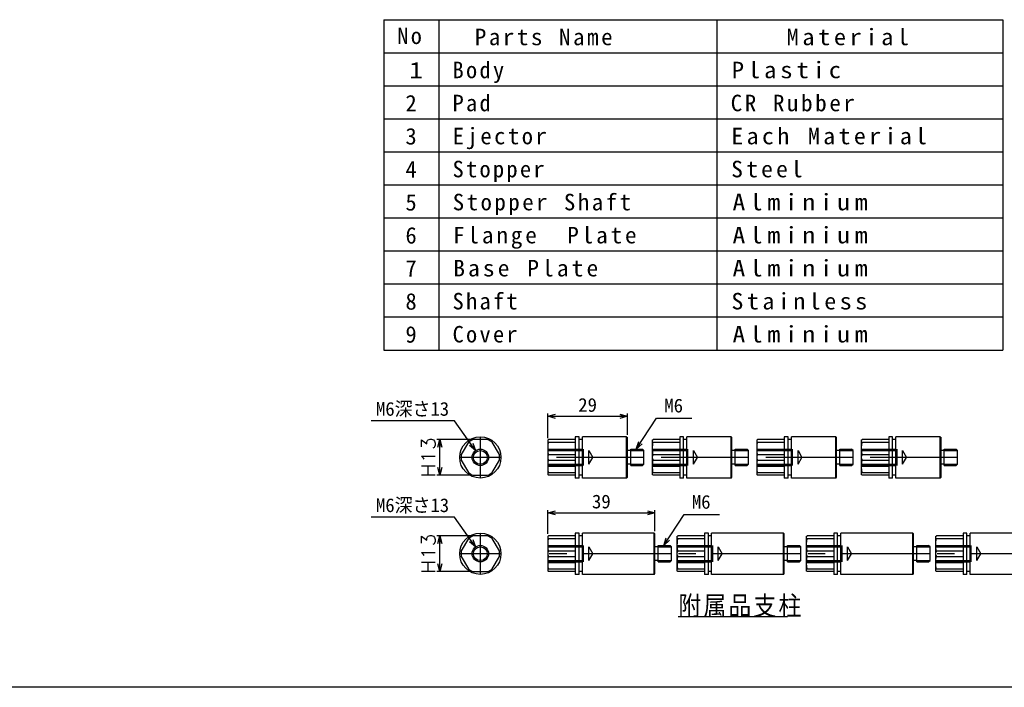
# Model space of a CAD drawing. Extents: x 0 to 1108, y 0 to 800.
# Tile 10 of 15: x 570 to 928, y 0 to 243. Entities that reach past the tile are written whole.
import ezdxf

# ---------------------------------------------------------------- set-up
doc = ezdxf.new("R2010")
doc.units = 0
doc.linetypes.add('CENTER', pattern=[50.8, 31.75, -6.35, 6.35, -6.35])
doc.linetypes.add('DASHED', pattern=[19.05, 12.7, -6.35])
doc.layers.get('0').update_dxf_attribs({"linetype": 'CONTINUOUS'})
doc.layers.get('DEFPOINTS').update_dxf_attribs({"linetype": 'CONTINUOUS'})
doc.layers.add('ST支柱', color=10, linetype='CONTINUOUS')
doc.layers.add('フレーム', color=151, linetype='CONTINUOUS')
doc.styles.add('MX_DIMTXSTY_2', font='txt.sh', dxfattribs={"width": 1.1, "bigfont": 'extfont'})
doc.styles.add('MX_NOTE_STANDARD', font='txt.sh', dxfattribs={"bigfont": 'extfont'})
doc.dimstyles.new('MXDIMSTYLE', dxfattribs={"dimtxt": 2.5, "dimasz": 2.5, "dimexe": 1, "dimexo": 1, "dimgap": 1.6, "dimtad": 1, "dimdsep": 46, "dimtxsty": 'MX_NOTE_STANDARD', "dimblk1": 'OPEN30', "dimblk2": 'OPEN30', "dimsah": 1, "dimcen": 2.5, "dimadec": 0, "dimazin": 0, "dimtfac": 1, "dimtmove": 0, "dimatfit": 3, "dimldrblk": 'OPEN30', "dimfxl": 1, "dimtzin": 0, "dimarcsym": 0})

# ---------------------------------------------------------------- blocks, each defined once
blk = doc.blocks.new('_OPEN30')
at = {"color": 0, "linetype": 'ByBlock', "lineweight": -2}
for p, q in [((-1, 0.267949), (0, 0)), ((0, 0), (-1, -0.267949)), ((0, 0), (-1, 0))]:
    blk.add_line(p, q, dxfattribs=at)
blk = doc.blocks.new('*D22')
at = {"color": 20, "linetype": 'CONTINUOUS'}
for p, q in [((728.298319, 61.781332), (697.979704, 61.781332)), ((735.90377, 50.98204), (728.298319, 61.781332)), ((735.90377, 50.98204), (732.247475, 56.173764))]:
    blk.add_line(p, q, dxfattribs=at)
at = {"layer": 'DEFPOINTS', "color": 0, "linetype": 'CONTINUOUS'}
for p in [(735.90377, 50.98204), (739.358538, 46.076474)]:
    blk.add_point(p, dxfattribs=at)
at = {"color": 20, "linetype": 'CONTINUOUS', "xscale": 2.77, "yscale": 2.77, "zscale": 2.77, "rotation": 305.155297}
blk.add_blockref('_OPEN30', (735.90377, 50.98204), dxfattribs=at)
at = {"color": 20, "linetype": 'CONTINUOUS', "insert": (712.979704, 65.881332), "char_height": 5, "attachment_point": 5, "line_spacing_factor": 0.72}
blk.add_mtext('\\A1;M6深さ13', dxfattribs=at)
blk = doc.blocks.new('_NONE')
at = {"color": 0, "linetype": 'ByBlock', "lineweight": -2}
blk.add_circle((0, 0), 0.25, dxfattribs=at)
blk = doc.blocks.new('*D23')
at = {"color": 20, "linetype": 'CONTINUOUS'}
for p, q in [((728.298319, 96.781332), (697.979704, 96.781332)), ((735.90377, 85.98204), (728.298319, 96.781332)), ((735.90377, 85.98204), (732.247475, 91.173764))]:
    blk.add_line(p, q, dxfattribs=at)
at = {"layer": 'DEFPOINTS', "color": 0, "linetype": 'CONTINUOUS'}
for p in [(735.90377, 85.98204), (739.358538, 81.076474)]:
    blk.add_point(p, dxfattribs=at)
at = {"color": 20, "linetype": 'CONTINUOUS', "xscale": 2.77, "yscale": 2.77, "zscale": 2.77, "rotation": 305.155297}
blk.add_blockref('_OPEN30', (735.90377, 85.98204), dxfattribs=at)
at = {"color": 20, "linetype": 'CONTINUOUS', "insert": (712.979704, 100.881332), "char_height": 5, "attachment_point": 5, "line_spacing_factor": 0.72}
blk.add_mtext('\\A1;M6深さ13', dxfattribs=at)
blk = doc.blocks.new('*D24')
at = {"color": 20, "linetype": 'CONTINUOUS'}
for p, q in [((734.033078, 55.029257), (721.861962, 55.029257)), ((722.861962, 42.029257), (722.861962, 55.029257)), ((734.033078, 42.029257), (721.861962, 42.029257))]:
    blk.add_line(p, q, dxfattribs=at)
at = {"layer": 'DEFPOINTS', "color": 0, "linetype": 'CONTINUOUS'}
for p in [(722.861962, 55.029257), (735.033078, 55.029257), (735.033078, 42.029257)]:
    blk.add_point(p, dxfattribs=at)
at = {"color": 20, "linetype": 'CONTINUOUS', "xscale": 2.77, "yscale": 2.77, "zscale": 2.77}
for p, rotation in [((722.861962, 55.029257), 90), ((722.861962, 42.029257), 270)]:
    blk.add_blockref('_OPEN30', p, dxfattribs=dict(at, rotation=rotation))
at = {"color": 20, "linetype": 'CONTINUOUS', "insert": (718.761962, 48.529257), "char_height": 5, "attachment_point": 5, "rotation": 90, "line_spacing_factor": 0.72, "style": 'MX_DIMTXSTY_2'}
blk.add_mtext('\\A1;H13', dxfattribs=at)
blk = doc.blocks.new('*D25')
at = {"color": 20, "linetype": 'CONTINUOUS'}
for p, q in [((734.033078, 90.029257), (721.861962, 90.029257)), ((722.861962, 77.029257), (722.861962, 90.029257)), ((734.033078, 77.029257), (721.861962, 77.029257))]:
    blk.add_line(p, q, dxfattribs=at)
at = {"layer": 'DEFPOINTS', "color": 0, "linetype": 'CONTINUOUS'}
for p in [(722.861962, 90.029257), (735.033078, 90.029257), (735.033078, 77.029257)]:
    blk.add_point(p, dxfattribs=at)
at = {"color": 20, "linetype": 'CONTINUOUS', "xscale": 2.77, "yscale": 2.77, "zscale": 2.77}
for p, rotation in [((722.861962, 90.029257), 90), ((722.861962, 77.029257), 270)]:
    blk.add_blockref('_OPEN30', p, dxfattribs=dict(at, rotation=rotation))
at = {"color": 20, "linetype": 'CONTINUOUS', "insert": (718.761962, 83.529257), "char_height": 5, "attachment_point": 5, "rotation": 90, "line_spacing_factor": 0.72, "style": 'MX_DIMTXSTY_2'}
blk.add_mtext('\\A1;H13', dxfattribs=at)
blk = doc.blocks.new('*D26')
at = {"color": 20, "linetype": 'CONTINUOUS'}
for p, q in [((762.131154, 55.729257), (762.131154, 64.357951)), ((762.131154, 63.357951), (801.131064, 63.357951)), ((801.131064, 56.729257), (801.131064, 64.357951))]:
    blk.add_line(p, q, dxfattribs=at)
at = {"layer": 'DEFPOINTS', "color": 0, "linetype": 'CONTINUOUS'}
for p in [(801.131064, 63.357951), (762.131154, 54.729257), (801.131064, 55.729257)]:
    blk.add_point(p, dxfattribs=at)
at = {"color": 20, "linetype": 'CONTINUOUS', "xscale": 2.77, "yscale": 2.77, "zscale": 2.77, "rotation": 180}
blk.add_blockref('_OPEN30', (762.131154, 63.357951), dxfattribs=at)
at = {"color": 20, "linetype": 'CONTINUOUS', "xscale": 2.77, "yscale": 2.77, "zscale": 2.77}
blk.add_blockref('_OPEN30', (801.131064, 63.357951), dxfattribs=at)
at = {"color": 20, "linetype": 'CONTINUOUS', "insert": (781.631108, 67.457951), "char_height": 5, "attachment_point": 5, "line_spacing_factor": 0.72}
blk.add_mtext('\\A1;39', dxfattribs=at)
blk = doc.blocks.new('*D27')
at = {"color": 20, "linetype": 'CONTINUOUS'}
for p, q in [((762.131154, 90.529257), (762.131154, 99.443892)), ((762.131154, 98.443892), (791.131064, 98.443892)), ((791.131064, 91.729257), (791.131064, 99.443892))]:
    blk.add_line(p, q, dxfattribs=at)
at = {"layer": 'DEFPOINTS', "color": 0, "linetype": 'CONTINUOUS'}
for p in [(791.131064, 98.443892), (762.131154, 89.529257), (791.131064, 90.729257)]:
    blk.add_point(p, dxfattribs=at)
at = {"color": 20, "linetype": 'CONTINUOUS', "xscale": 2.77, "yscale": 2.77, "zscale": 2.77, "rotation": 180}
blk.add_blockref('_OPEN30', (762.131154, 98.443892), dxfattribs=at)
at = {"color": 20, "linetype": 'CONTINUOUS', "xscale": 2.77, "yscale": 2.77, "zscale": 2.77}
blk.add_blockref('_OPEN30', (791.131064, 98.443892), dxfattribs=at)
at = {"color": 20, "linetype": 'CONTINUOUS', "insert": (776.631109, 102.543892), "char_height": 5, "attachment_point": 5, "line_spacing_factor": 0.72}
blk.add_mtext('\\A1;29', dxfattribs=at)

msp = doc.modelspace()

# ---------------------------------------------------------------- linework, layer by layer
at = {"layer": 'ST支柱', "color": 10, "linetype": 'CONTINUOUS'}
for p, q in [((740.229, 90.029), (735.033, 90.029)), ((762.131, 89.729), (762.431, 90.029)), ((762.131, 89.729), (762.131, 77.329)), ((772.131, 90.029), (762.431, 90.029)), ((773.531, 91.029), (772.131, 91.029)), ((772.131, 91.029), (772.131, 76.029)), ((773.531, 76.029), (773.531, 91.029)), ((774.731, 90.029), (773.531, 90.029)), ((790.831, 91.029), (774.731, 91.029)), ((774.731, 76.029), (774.731, 91.029)), ((790.831, 76.029), (790.831, 91.029)), ((790.831, 91.029), (791.131, 90.729)), ((791.131, 76.329), (791.131, 90.729)), ((800.131, 89.729), (800.431, 90.029)), ((800.131, 89.729), (800.131, 77.329)), ((810.131, 90.029), (800.431, 90.029)), ((810.131, 91.029), (810.131, 76.029)), ((811.531, 91.029), (810.131, 91.029)), ((811.531, 76.029), (811.531, 91.029)), ((812.731, 90.029), (811.531, 90.029)), ((812.731, 76.029), (812.731, 91.029)), ((828.831, 91.029), (812.731, 91.029)), ((828.831, 91.029), (829.131, 90.729)), ((828.831, 76.029), (828.831, 91.029)), ((829.131, 76.329), (829.131, 90.729)), ((838.131, 89.729), (838.431, 90.029)), ((838.131, 89.729), (838.131, 77.329)), ((848.131, 90.029), (838.431, 90.029)), ((848.131, 91.029), (848.131, 76.029)), ((849.531, 91.029), (848.131, 91.029)), ((849.531, 76.029), (849.531, 91.029)), ((850.731, 90.029), (849.531, 90.029)), ((850.731, 76.029), (850.731, 91.029)), ((866.831, 91.029), (850.731, 91.029)), ((866.831, 91.029), (867.131, 90.729)), ((866.831, 76.029), (866.831, 91.029)), ((867.131, 76.329), (867.131, 90.729)), ((876.131, 89.729), (876.431, 90.029)), ((876.131, 89.729), (876.131, 77.329)), ((886.131, 90.029), (876.431, 90.029)), ((886.131, 91.029), (886.131, 76.029)), ((887.531, 91.029), (886.131, 91.029)), ((887.531, 76.029), (887.531, 91.029)), ((888.731, 90.029), (887.531, 90.029)), ((888.731, 76.029), (888.731, 91.029)), ((904.831, 91.029), (888.731, 91.029)), ((904.831, 91.029), (905.131, 90.729)), ((904.831, 76.029), (904.831, 91.029)), ((905.131, 76.329), (905.131, 90.729)), ((733.301, 89.029), (730.703, 84.529)), ((744.559, 84.529), (741.961, 89.029)), ((762.431, 89.029), (772.131, 89.029)), ((792.331, 86.029), (791.131, 86.029)), ((792.331, 86.529), (796.631, 86.529)), ((792.331, 80.529), (792.331, 86.529)), ((797.131, 86.029), (796.631, 86.529)), ((797.131, 81.029), (797.131, 86.029)), ((800.431, 89.029), (810.131, 89.029)), ((830.331, 86.029), (829.131, 86.029)), ((830.331, 80.529), (830.331, 86.529)), ((830.331, 86.529), (834.631, 86.529)), ((835.131, 86.029), (834.631, 86.529)), ((835.131, 81.029), (835.131, 86.029)), ((838.431, 89.029), (848.131, 89.029)), ((868.331, 86.029), (867.131, 86.029)), ((868.331, 80.529), (868.331, 86.529)), ((868.331, 86.529), (872.631, 86.529)), ((873.131, 86.029), (872.631, 86.529)), ((873.131, 81.029), (873.131, 86.029)), ((876.431, 89.029), (886.131, 89.029)), ((906.331, 86.029), (905.131, 86.029)), ((906.331, 80.529), (906.331, 86.529)), ((906.331, 86.529), (910.631, 86.529)), ((911.131, 86.029), (910.631, 86.529)), ((911.131, 81.029), (911.131, 86.029)), ((730.703, 82.529), (733.301, 78.029)), ((741.961, 78.029), (744.559, 82.529)), ((762.431, 84.529), (772.131, 84.529)), ((762.431, 82.529), (772.131, 82.529)), ((800.431, 84.529), (810.131, 84.529)), ((800.431, 82.529), (810.131, 82.529)), ((838.431, 84.529), (848.131, 84.529)), ((838.431, 82.529), (848.131, 82.529)), ((876.431, 84.529), (886.131, 84.529)), ((876.431, 82.529), (886.131, 82.529)), ((762.131, 80.279), (772.131, 80.279)), ((792.331, 81.029), (791.131, 81.029)), ((792.331, 80.529), (796.631, 80.529)), ((796.631, 80.529), (797.131, 81.029)), ((800.131, 80.279), (810.131, 80.279)), ((830.331, 81.029), (829.131, 81.029)), ((830.331, 80.529), (834.631, 80.529)), ((834.631, 80.529), (835.131, 81.029)), ((838.131, 80.279), (848.131, 80.279)), ((868.331, 81.029), (867.131, 81.029)), ((868.331, 80.529), (872.631, 80.529)), ((872.631, 80.529), (873.131, 81.029)), ((876.131, 80.279), (886.131, 80.279)), ((906.331, 81.029), (905.131, 81.029)), ((906.331, 80.529), (910.631, 80.529)), ((910.631, 80.529), (911.131, 81.029)), ((735.033, 77.029), (740.229, 77.029)), ((762.431, 77.029), (762.131, 77.329)), ((762.431, 78.029), (772.131, 78.029)), ((772.131, 77.029), (762.431, 77.029)), ((773.531, 76.029), (772.131, 76.029)), ((774.731, 77.029), (773.531, 77.029)), ((790.831, 76.029), (774.731, 76.029)), ((790.831, 76.029), (791.131, 76.329)), ((800.431, 77.029), (800.131, 77.329)), ((800.431, 78.029), (810.131, 78.029)), ((810.131, 77.029), (800.431, 77.029)), ((811.531, 76.029), (810.131, 76.029)), ((812.731, 77.029), (811.531, 77.029)), ((828.831, 76.029), (812.731, 76.029)), ((828.831, 76.029), (829.131, 76.329)), ((838.431, 77.029), (838.131, 77.329)), ((838.431, 78.029), (848.131, 78.029)), ((848.131, 77.029), (838.431, 77.029)), ((849.531, 76.029), (848.131, 76.029)), ((850.731, 77.029), (849.531, 77.029)), ((866.831, 76.029), (850.731, 76.029)), ((866.831, 76.029), (867.131, 76.329)), ((876.431, 77.029), (876.131, 77.329)), ((876.431, 78.029), (886.131, 78.029)), ((886.131, 77.029), (876.431, 77.029)), ((887.531, 76.029), (886.131, 76.029)), ((888.731, 77.029), (887.531, 77.029)), ((904.831, 76.029), (888.731, 76.029)), ((904.831, 76.029), (905.131, 76.329)), ((733.301, 54.029), (730.703, 49.529)), ((740.229, 55.029), (735.033, 55.029)), ((744.559, 49.529), (741.961, 54.029)), ((762.131, 54.729), (762.431, 55.029)), ((762.131, 54.729), (762.131, 42.329)), ((772.131, 55.029), (762.431, 55.029)), ((762.431, 54.029), (772.131, 54.029)), ((773.531, 56.029), (772.131, 56.029)), ((772.131, 56.029), (772.131, 41.029)), ((773.531, 41.029), (773.531, 56.029)), ((774.731, 55.029), (773.531, 55.029)), ((800.831, 56.029), (774.731, 56.029)), ((774.731, 41.029), (774.731, 56.029)), ((800.831, 41.029), (800.831, 56.029)), ((800.831, 56.029), (801.131, 55.729)), ((801.131, 41.329), (801.131, 55.729)), ((809.131, 54.729), (809.431, 55.029)), ((809.131, 54.729), (809.131, 42.329)), ((819.131, 55.029), (809.431, 55.029)), ((809.431, 54.029), (819.131, 54.029)), ((819.131, 56.029), (819.131, 41.029)), ((820.531, 56.029), (819.131, 56.029)), ((820.531, 41.029), (820.531, 56.029)), ((821.731, 55.029), (820.531, 55.029)), ((821.731, 41.029), (821.731, 56.029)), ((847.831, 56.029), (821.731, 56.029)), ((847.831, 56.029), (848.131, 55.729)), ((847.831, 41.029), (847.831, 56.029)), ((848.131, 41.329), (848.131, 55.729)), ((856.131, 54.729), (856.431, 55.029)), ((856.131, 54.729), (856.131, 42.329)), ((866.131, 55.029), (856.431, 55.029)), ((856.431, 54.029), (866.131, 54.029)), ((866.131, 56.029), (866.131, 41.029)), ((867.531, 56.029), (866.131, 56.029)), ((867.531, 41.029), (867.531, 56.029)), ((868.731, 55.029), (867.531, 55.029)), ((868.731, 41.029), (868.731, 56.029)), ((894.831, 56.029), (868.731, 56.029)), ((894.831, 56.029), (895.131, 55.729)), ((894.831, 41.029), (894.831, 56.029)), ((895.131, 41.329), (895.131, 55.729)), ((903.131, 54.729), (903.431, 55.029)), ((903.131, 54.729), (903.131, 42.329)), ((913.131, 55.029), (903.431, 55.029)), ((903.431, 54.029), (913.131, 54.029)), ((913.131, 56.029), (913.131, 41.029)), ((914.531, 56.029), (913.131, 56.029)), ((914.531, 41.029), (914.531, 56.029)), ((915.731, 55.029), (914.531, 55.029)), ((915.731, 41.029), (915.731, 56.029)), ((941.831, 56.029), (915.731, 56.029)), ((802.331, 51.029), (801.131, 51.029)), ((802.331, 51.529), (806.631, 51.529)), ((802.331, 45.529), (802.331, 51.529)), ((807.131, 51.029), (806.631, 51.529)), ((807.131, 46.029), (807.131, 51.029)), ((849.331, 51.029), (848.131, 51.029)), ((849.331, 45.529), (849.331, 51.529)), ((849.331, 51.529), (853.631, 51.529)), ((854.131, 51.029), (853.631, 51.529)), ((854.131, 46.029), (854.131, 51.029)), ((896.331, 51.029), (895.131, 51.029)), ((896.331, 45.529), (896.331, 51.529)), ((896.331, 51.529), (900.631, 51.529)), ((901.131, 51.029), (900.631, 51.529)), ((901.131, 46.029), (901.131, 51.029)), ((730.703, 47.529), (733.301, 43.029)), ((741.961, 43.029), (744.559, 47.529)), ((762.431, 49.529), (772.131, 49.529)), ((762.431, 47.529), (772.131, 47.529)), ((809.431, 49.529), (819.131, 49.529)), ((809.431, 47.529), (819.131, 47.529)), ((856.431, 49.529), (866.131, 49.529)), ((856.431, 47.529), (866.131, 47.529)), ((903.431, 49.529), (913.131, 49.529)), ((903.431, 47.529), (913.131, 47.529)), ((762.131, 45.279), (772.131, 45.279)), ((762.431, 43.029), (772.131, 43.029)), ((802.331, 46.029), (801.131, 46.029)), ((802.331, 45.529), (806.631, 45.529)), ((806.631, 45.529), (807.131, 46.029)), ((809.131, 45.279), (819.131, 45.279)), ((809.431, 43.029), (819.131, 43.029)), ((849.331, 46.029), (848.131, 46.029)), ((849.331, 45.529), (853.631, 45.529)), ((853.631, 45.529), (854.131, 46.029)), ((856.131, 45.279), (866.131, 45.279)), ((856.431, 43.029), (866.131, 43.029)), ((896.331, 46.029), (895.131, 46.029)), ((896.331, 45.529), (900.631, 45.529)), ((900.631, 45.529), (901.131, 46.029)), ((903.131, 45.279), (913.131, 45.279)), ((903.431, 43.029), (913.131, 43.029)), ((735.033, 42.029), (740.229, 42.029)), ((762.431, 42.029), (762.131, 42.329)), ((772.131, 42.029), (762.431, 42.029)), ((773.531, 41.029), (772.131, 41.029)), ((774.731, 42.029), (773.531, 42.029)), ((800.831, 41.029), (774.731, 41.029)), ((800.831, 41.029), (801.131, 41.329)), ((809.431, 42.029), (809.131, 42.329)), ((819.131, 42.029), (809.431, 42.029)), ((820.531, 41.029), (819.131, 41.029)), ((821.731, 42.029), (820.531, 42.029)), ((847.831, 41.029), (821.731, 41.029)), ((847.831, 41.029), (848.131, 41.329)), ((856.431, 42.029), (856.131, 42.329)), ((866.131, 42.029), (856.431, 42.029)), ((867.531, 41.029), (866.131, 41.029)), ((868.731, 42.029), (867.531, 42.029)), ((894.831, 41.029), (868.731, 41.029)), ((894.831, 41.029), (895.131, 41.329)), ((903.431, 42.029), (903.131, 42.329)), ((913.131, 42.029), (903.431, 42.029)), ((914.531, 41.029), (913.131, 41.029)), ((915.731, 42.029), (914.531, 42.029)), ((941.831, 41.029), (915.731, 41.029))]:
    msp.add_line(p, q, dxfattribs=at)
at = {"layer": 'ST支柱', "color": 20, "linetype": 'CENTER'}
for p, q in [((737.631, 76.029), (737.631, 91.029)), ((745.131, 83.529), (730.131, 83.529)), ((797.131, 83.529), (762.131, 83.529)), ((835.131, 83.529), (800.131, 83.529)), ((873.131, 83.529), (838.131, 83.529)), ((911.131, 83.529), (876.131, 83.529)), ((737.631, 41.029), (737.631, 56.029)), ((745.131, 48.529), (730.131, 48.529)), ((807.131, 48.529), (762.131, 48.529)), ((854.131, 48.529), (809.131, 48.529)), ((901.131, 48.529), (856.131, 48.529)), ((948.131, 48.529), (903.131, 48.529))]:
    msp.add_line(p, q, dxfattribs=at)
at = {"layer": 'ST支柱', "color": 20, "linetype": 'DASHED'}
for p, q in [((762.131, 86.529), (775.131, 86.529)), ((762.131, 86.029), (777.131, 86.029)), ((775.131, 80.529), (775.131, 86.529)), ((777.131, 81.029), (777.131, 86.029)), ((777.131, 86.029), (778.575, 83.529)), ((800.131, 86.529), (813.131, 86.529)), ((800.131, 86.029), (815.131, 86.029)), ((813.131, 80.529), (813.131, 86.529)), ((815.131, 86.029), (816.575, 83.529)), ((815.131, 81.029), (815.131, 86.029)), ((838.131, 86.529), (851.131, 86.529)), ((838.131, 86.029), (853.131, 86.029)), ((851.131, 80.529), (851.131, 86.529)), ((853.131, 86.029), (854.575, 83.529)), ((853.131, 81.029), (853.131, 86.029)), ((876.131, 86.529), (889.131, 86.529)), ((876.131, 86.029), (891.131, 86.029)), ((889.131, 80.529), (889.131, 86.529)), ((891.131, 86.029), (892.575, 83.529)), ((891.131, 81.029), (891.131, 86.029)), ((777.131, 81.029), (778.575, 83.529)), ((815.131, 81.029), (816.575, 83.529)), ((853.131, 81.029), (854.575, 83.529)), ((891.131, 81.029), (892.575, 83.529)), ((762.131, 81.029), (777.131, 81.029)), ((762.131, 80.529), (775.131, 80.529)), ((800.131, 81.029), (815.131, 81.029)), ((800.131, 80.529), (813.131, 80.529)), ((838.131, 81.029), (853.131, 81.029)), ((838.131, 80.529), (851.131, 80.529)), ((876.131, 81.029), (891.131, 81.029)), ((876.131, 80.529), (889.131, 80.529)), ((762.131, 51.529), (775.131, 51.529)), ((762.131, 51.029), (777.131, 51.029)), ((775.131, 45.529), (775.131, 51.529)), ((777.131, 46.029), (777.131, 51.029)), ((777.131, 51.029), (778.575, 48.529)), ((809.131, 51.529), (822.131, 51.529)), ((809.131, 51.029), (824.131, 51.029)), ((822.131, 45.529), (822.131, 51.529)), ((824.131, 51.029), (825.575, 48.529)), ((824.131, 46.029), (824.131, 51.029)), ((856.131, 51.529), (869.131, 51.529)), ((856.131, 51.029), (871.131, 51.029)), ((869.131, 45.529), (869.131, 51.529)), ((871.131, 51.029), (872.575, 48.529)), ((871.131, 46.029), (871.131, 51.029)), ((903.131, 51.529), (916.131, 51.529)), ((903.131, 51.029), (918.131, 51.029)), ((916.131, 45.529), (916.131, 51.529)), ((918.131, 51.029), (919.575, 48.529)), ((918.131, 46.029), (918.131, 51.029)), ((777.131, 46.029), (778.575, 48.529)), ((824.131, 46.029), (825.575, 48.529)), ((871.131, 46.029), (872.575, 48.529)), ((918.131, 46.029), (919.575, 48.529)), ((762.131, 46.029), (777.131, 46.029)), ((762.131, 45.529), (775.131, 45.529)), ((809.131, 46.029), (824.131, 46.029)), ((809.131, 45.529), (822.131, 45.529)), ((856.131, 46.029), (871.131, 46.029)), ((856.131, 45.529), (869.131, 45.529)), ((903.131, 46.029), (918.131, 46.029)), ((903.131, 45.529), (916.131, 45.529))]:
    msp.add_line(p, q, dxfattribs=at)
at = {"layer": 'ST支柱', "color": 20, "linetype": 'CONTINUOUS'}
for p, q in [((792.331, 86.029), (797.131, 86.029)), ((830.331, 86.029), (835.131, 86.029)), ((868.331, 86.029), (873.131, 86.029)), ((906.331, 86.029), (911.131, 86.029)), ((792.331, 81.029), (797.131, 81.029)), ((830.331, 81.029), (835.131, 81.029)), ((868.331, 81.029), (873.131, 81.029)), ((906.331, 81.029), (911.131, 81.029)), ((802.331, 51.029), (807.131, 51.029)), ((849.331, 51.029), (854.131, 51.029)), ((896.331, 51.029), (901.131, 51.029)), ((802.331, 46.029), (807.131, 46.029)), ((849.331, 46.029), (854.131, 46.029)), ((896.331, 46.029), (901.131, 46.029)), ((809.57, 25.749), (849.364, 25.749))]:
    msp.add_line(p, q, dxfattribs=at)
at = {"layer": 'ST支柱', "color": 10, "linetype": 'CONTINUOUS'}
for centre, radius in [((737.631, 83.529), 7.5), ((737.631, 83.529), 2.5), ((737.631, 48.529), 7.5), ((737.631, 48.529), 2.5)]:
    msp.add_circle(centre, radius, dxfattribs=at)
at = {"layer": 'ST支柱', "color": 20, "linetype": 'CONTINUOUS'}
for centre in [(737.631, 83.529), (737.631, 48.529)]:
    msp.add_circle(centre, 3, dxfattribs=at)
at = {"layer": 'ST支柱', "color": 10, "linetype": 'CONTINUOUS'}
for centre, start, end in [((737.631, 83.529), 111.78679, 128.21321), ((737.631, 83.529), 51.78679, 68.21321), ((737.631, 83.529), 171.78679, 188.21321), ((737.631, 83.529), 351.78679, 8.21321), ((737.631, 83.529), 231.78679, 248.21321), ((737.631, 83.529), 291.78679, 308.21321), ((737.631, 48.529), 111.78679, 128.21321), ((737.631, 48.529), 51.78679, 68.21321), ((737.631, 48.529), 171.78679, 188.21321), ((737.631, 48.529), 351.78679, 8.21321), ((737.631, 48.529), 231.78679, 248.21321), ((737.631, 48.529), 291.78679, 308.21321)]:
    msp.add_arc(centre, 7, start, end, dxfattribs=at)
for centre, major_axis, ratio, start_param, end_param in [((762.431, 89.529), (0, 0.5), 0.6, 1.5707963, 3.1415927), ((800.431, 89.529), (0, 0.5), 0.6, 1.5707963, 3.1415927), ((838.431, 89.529), (0, 0.5), 0.6, 1.5707963, 3.1415927), ((876.431, 89.529), (0, 0.5), 0.6, 1.5707963, 3.1415927), ((762.431, 86.779), (0, 2.25), 0.133333, 0, 3.1415927), ((800.431, 86.779), (0, 2.25), 0.133333, 0, 3.1415927), ((838.431, 86.779), (0, 2.25), 0.133333, 0, 3.1415927), ((876.431, 86.779), (0, 2.25), 0.133333, 0, 3.1415927), ((762.431, 83.529), (0, -1), 0.3, 3.1415927, 0), ((762.431, 80.279), (0, 2.25), 0.133333, 0, 3.1415927), ((800.431, 83.529), (0, -1), 0.3, 3.1415927, 0), ((800.431, 80.279), (0, 2.25), 0.133333, 0, 3.1415927), ((838.431, 83.529), (0, -1), 0.3, 3.1415927, 0), ((838.431, 80.279), (0, 2.25), 0.133333, 0, 3.1415927), ((876.431, 83.529), (0, -1), 0.3, 3.1415927, 0), ((876.431, 80.279), (0, 2.25), 0.133333, 0, 3.1415927), ((762.431, 77.529), (0, -0.5), 0.6, 3.1415927, 4.712389), ((800.431, 77.529), (0, -0.5), 0.6, 3.1415927, 4.712389), ((838.431, 77.529), (0, -0.5), 0.6, 3.1415927, 4.712389), ((876.431, 77.529), (0, -0.5), 0.6, 3.1415927, 4.712389), ((762.431, 54.529), (0, 0.5), 0.6, 1.5707963, 3.1415927), ((762.431, 51.779), (0, 2.25), 0.133333, 0, 3.1415927), ((809.431, 54.529), (0, 0.5), 0.6, 1.5707963, 3.1415927), ((809.431, 51.779), (0, 2.25), 0.133333, 0, 3.1415927), ((856.431, 54.529), (0, 0.5), 0.6, 1.5707963, 3.1415927), ((856.431, 51.779), (0, 2.25), 0.133333, 0, 3.1415927), ((903.431, 54.529), (0, 0.5), 0.6, 1.5707963, 3.1415927), ((903.431, 51.779), (0, 2.25), 0.133333, 0, 3.1415927), ((762.431, 48.529), (0, -1), 0.3, 3.1415927, 0), ((762.431, 45.279), (0, 2.25), 0.133333, 0, 3.1415927), ((809.431, 48.529), (0, -1), 0.3, 3.1415927, 0), ((809.431, 45.279), (0, 2.25), 0.133333, 0, 3.1415927), ((856.431, 48.529), (0, -1), 0.3, 3.1415927, 0), ((856.431, 45.279), (0, 2.25), 0.133333, 0, 3.1415927), ((903.431, 48.529), (0, -1), 0.3, 3.1415927, 0), ((903.431, 45.279), (0, 2.25), 0.133333, 0, 3.1415927), ((762.431, 42.529), (0, -0.5), 0.6, 3.1415927, 4.712389), ((809.431, 42.529), (0, -0.5), 0.6, 3.1415927, 4.712389), ((856.431, 42.529), (0, -0.5), 0.6, 3.1415927, 4.712389), ((903.431, 42.529), (0, -0.5), 0.6, 3.1415927, 4.712389)]:
    msp.add_ellipse(centre, major_axis=major_axis, ratio=ratio, start_param=start_param, end_param=end_param, dxfattribs=at)
at = {"layer": 'フレーム', "color": 22, "linetype": 'CONTINUOUS'}
for p, q in [((702.558, 242.535), (702.558, 122.535)), ((702.558, 242.535), (927.558, 242.535)), ((722.558, 242.535), (722.558, 122.535)), ((823.558, 242.535), (823.558, 122.535)), ((927.558, 242.535), (927.558, 122.535)), ((702.558, 230.535), (927.558, 230.535)), ((702.558, 218.535), (927.558, 218.535)), ((702.558, 206.535), (927.558, 206.535)), ((702.558, 194.535), (927.558, 194.535)), ((702.558, 182.535), (927.558, 182.535)), ((702.558, 170.535), (927.558, 170.535)), ((702.558, 158.535), (927.558, 158.535)), ((702.558, 146.535), (927.558, 146.535)), ((702.558, 134.535), (927.558, 134.535)), ((702.558, 122.535), (927.558, 122.535))]:
    msp.add_line(p, q, dxfattribs=at)
at = {"layer": 'フレーム', "color": 253, "linetype": 'CONTINUOUS'}
msp.add_line((1108, 0), (0, 0), dxfattribs=at)

# ---------------------------------------------------------------- texts
at = {"layer": 'ST支柱', "color": 20, "linetype": 'CONTINUOUS', "line_spacing_factor": 0.72}
for s, insert, char_height, attachment_point in [('\\A1;M6', (804.527, 102.32), 5, 4), ('\\A1;M6', (814.527, 67.32), 5, 4), ('\\T1.095445;\\W0.912871;\\A1;附属品支柱', (809.618, 33.152), 7, 1)]:
    msp.add_mtext(s, dxfattribs=dict(at, insert=insert, char_height=char_height, attachment_point=attachment_point))
at = {"layer": 'フレーム', "color": 22, "linetype": 'CONTINUOUS', "char_height": 6, "attachment_point": 1, "line_spacing_factor": 0.72}
for s, insert in [('\\T1.200000;\\A1;No', (707.41, 239.697)), ('\\T1.224745;\\W1.020621;\\A1;Parts Name', (735.627, 239.278)), ('\\T1.298404;\\W1.082004;\\A1;Material', (848.969, 239.278)), ('\\T1.469694;\\W1.224745;\\A1;1', (711.761, 227.197)), ('\\T1.200000;\\A1;Body', (727.518, 227.278)), ('\\T1.314534;\\W1.095445;\\A1;Plastic', (829.047, 227.278)), ('\\T1.200000;\\A1;2', (710.41, 215.197)), ('\\T1.200000;\\A1;Pad', (727.518, 215.278)), ('\\T1.227590;\\W1.022992;\\A1;CR Rubber', (828.639, 215.278)), ('\\T1.200000;\\A1;3', (710.41, 203.197)), ('\\T1.214546;\\W1.012122;\\A1;Ejector', (727.582, 203.278)), ('\\T1.279577;\\W1.066314;\\A1;Each Material', (828.879, 203.278)), ('\\T1.200000;\\A1;4', (710.41, 191.197)), ('\\T1.200000;\\A1;Stopper', (727.518, 191.278)), ('\\T1.264911;\\W1.054093;\\A1;Steel', (828.81, 191.278)), ('\\T1.200000;\\A1;5', (710.41, 179.197)), ('\\T1.218899;\\W1.015749;\\A1;Stopper Shaft', (727.601, 179.278)), ('\\T1.366788;\\W1.138990;\\A1;Alminium', (829.31, 179.278)), ('\\T1.200000;\\A1;6', (710.41, 167.197)), ('\\T1.242118;\\W1.035098;\\A1;Flange\u3000Plate', (727.705, 167.278)), ('\\T1.366788;\\W1.138990;\\A1;Alminium', (829.31, 167.278)), ('\\T1.200000;\\A1;7', (710.41, 155.197)), ('\\T1.257942;\\W1.048285;\\A1;Base Plate', (727.777, 155.278)), ('\\T1.366788;\\W1.138990;\\A1;Alminium', (829.31, 155.278)), ('\\T1.200000;\\A1;8', (710.41, 143.197)), ('\\T1.200000;\\A1;Shaft', (727.518, 143.278)), ('\\T1.286261;\\W1.071884;\\A1;Stainless', (828.91, 143.278)), ('\\T1.200000;\\A1;9', (710.41, 131.197)), ('\\T1.200000;\\A1;Cover', (727.518, 131.278)), ('\\T1.366788;\\W1.138990;\\A1;Alminium', (829.31, 131.278))]:
    msp.add_mtext(s, dxfattribs=dict(at, insert=insert))

# ---------------------------------------------------------------- dimensions: what is measured, and where the dimension line sits
at = {"layer": 'ST支柱', "color": 20, "linetype": 'CONTINUOUS'}
for p1, p2, picture, middle in [((739.359, 81.076), (735.904, 85.982), '*D23', (712.98, 96.781)), ((739.359, 46.076), (735.904, 50.982), '*D22', (712.98, 61.781))]:
    dim = msp.add_diameter_dim_2p(p1=p1, p2=p2, text='\\A1;M<>深さ13', dimstyle='MXDIMSTYLE', override={"dimtxt": 5, "dimasz": 2.77, "dimtih": 1, "dimtoh": 1, "dimpost": '{<>}', "dimblk1": 'NONE', "dimcen": 0, "dimtofl": 0, "dimtzin": 8}, dxfattribs=at)
    dim.commit()
    dim.dimension.update_dxf_attribs({"geometry": picture, "text_midpoint": middle, "dimtype": 131})
for base, p1, p2, picture, middle in [((791.131, 98.444), (762.131, 89.529), (791.131, 90.729), '*D27', (776.631, 98.444)), ((801.131, 63.358), (762.131, 54.729), (801.131, 55.729), '*D26', (781.631, 63.358))]:
    dim = msp.add_linear_dim(base=base, p1=p1, p2=p2, text='\\A1;<>', dimstyle='MXDIMSTYLE', override={"dimtxt": 5, "dimasz": 2.77, "dimtzin": 8}, dxfattribs=at)
    dim.commit()
    dim.dimension.update_dxf_attribs({"geometry": picture, "text_midpoint": middle, "dimtype": 128})
for base, p1, p2, picture, middle in [((722.862, 90.029), (735.033, 77.029), (735.033, 90.029), '*D25', (722.862, 83.529)), ((722.862, 55.029), (735.033, 42.029), (735.033, 55.029), '*D24', (722.862, 48.529))]:
    dim = msp.add_linear_dim(base=base, p1=p1, p2=p2, angle=90, text='\\A1;H<>', dimstyle='MXDIMSTYLE', override={"dimtxt": 5, "dimasz": 2.77, "dimtxsty": 'MX_DIMTXSTY_2', "dimtzin": 8}, dxfattribs=at)
    dim.commit()
    dim.dimension.update_dxf_attribs({"geometry": picture, "text_midpoint": middle, "dimtype": 128})

# ---------------------------------------------------------------- leaders
for points in [[(794.312, 86.529), (801.72, 97.72), (814.527, 97.72)], [(804.312, 51.529), (811.72, 62.72), (824.527, 62.72)]]:
    msp.add_leader(points, dimstyle='MXDIMSTYLE', override={"dimasz": 2.77}, dxfattribs=at)

doc.saveas('drawing.dxf')
